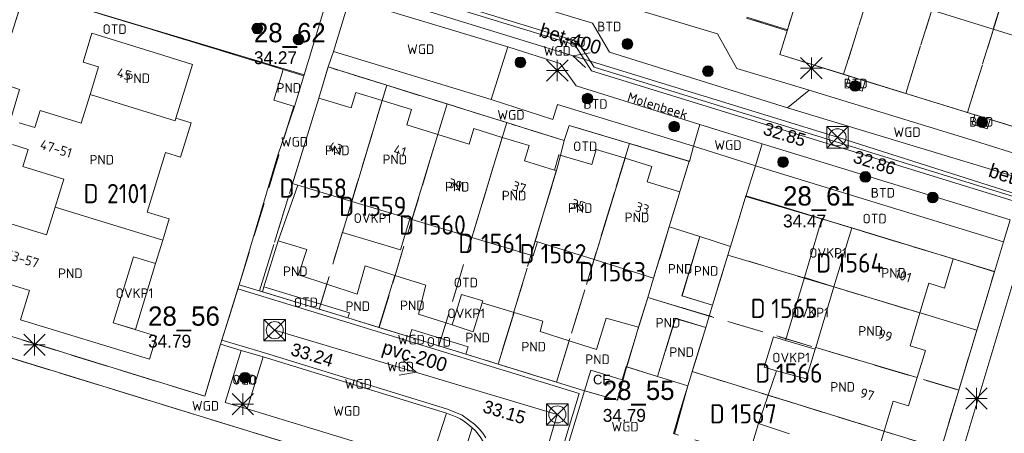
# Model space of a CAD drawing. Header units: metres. Extents: x 207644 to 210135, y 370459 to 373417.
# Tile 45 of 256: x 208368 to 208459, y 371463 to 371501. Entities that reach past the tile are written whole.
import ezdxf
from ezdxf.enums import TextEntityAlignment as Align

# ---------------------------------------------------------------- set-up
doc = ezdxf.new("R2010")
doc.units = ezdxf.units.M
doc.linetypes.add('HIDDEN2', pattern=[4.7625, 3.175, -1.5875])
for name, color, linetype in [('BTD', 7, 'Continuous'), ('CON_BxH200x200mm', 7, 'Continuous'), ('CON_BxH400x400mm', 7, 'Continuous'), ('DMM_BxH200x200mm', 7, 'Continuous'), ('DMM_BxH400x400mm', 7, 'Continuous'), ('GB', 1, 'Continuous'), ('GB07', 1, 'Continuous'), ('GB11', 1, 'Continuous'), ('INV_BxH200x200mm', 7, 'Continuous'), ('INV_BxH400x400mm', 7, 'Continuous'), ('KAD_perceelnummer', 212, 'Continuous'), ('KAD_sectie', 212, 'Continuous'), ('KAD_Vastgesteld_Perceel', 212, 'Continuous'), ('KO_INSPECTIE', 7, 'Continuous'), ('NAR', 7, 'Continuous'), ('NLV_inspectieput', 7, 'Continuous'), ('NNR_inspectieput', 7, 'Continuous'), ('NOD_inspectieput', 7, 'Continuous'), ('ORL', 7, 'Continuous'), ('OTD', 7, 'Continuous'), ('OVKP1', 7, 'Continuous'), ('PIJL', 7, 'Continuous'), ('PND', 7, 'Continuous'), ('VGO', 7, 'Continuous'), ('WGD', 7, 'Continuous')]:
    doc.layers.add(name, color=color, linetype=linetype)
for name, color, linetype, lineweight in [('GMV', 7, 'Continuous', 25), ('GP1', 7, 'Continuous', 30), ('Q21_lantaarnpaal', 1, 'Continuous', 0), ('Q26_boom', 72, 'Continuous', 0), ('Q28_rioolput', 153, 'Continuous', 0)]:
    doc.layers.add(name, color=color, linetype=linetype, lineweight=lineweight)
doc.styles.add('ISO', font='isocpeur.ttf', dxfattribs={"height": 1})
doc.styles.add('ISOCP', font='ISOCP.shx', dxfattribs={"height": 1.8})

# ---------------------------------------------------------------- blocks, each defined once
blk = doc.blocks.new('ACMAP_ANN_TEMPLATE_Vastgesteld_Perceelnummer')
at = {"layer": 'KAD_perceelnummer', "style": 'ISOCP'}
blk.add_attdef('Perceelnummer', text='', height=1.8, dxfattribs=at).set_placement((0, 0), align=Align.MIDDLE)
at = {"layer": 'KAD_sectie', "style": 'ISOCP'}
blk.add_attdef('sectie', text='', height=1.8, dxfattribs=at).set_placement((-2.7, 0), align=Align.MIDDLE_RIGHT)
blk = doc.blocks.new('Q26')
blk.add_hatch(color=256).paths.add_polyline_path([(-0.452, -0.01, 1), (0.548, -0.01, 1)])
blk.add_circle((0.048, -0.01), 0.5)
blk = doc.blocks.new('Q21')
for p, q in [((-1, 1), (0, 0)), ((0, 1), (0, 0)), ((0, 0), (1, 1)), ((-1, 0), (0, 0)), ((-1, -1), (0, 0)), ((0, 0), (1, 0)), ((0, 0), (0, -1)), ((0, 0), (1, -1))]:
    blk.add_line(p, q)
blk = doc.blocks.new('Q28')
at = {"linetype": 'Continuous'}
for p, q in [((-1, -1), (1, 1)), ((-1, 1), (1, -1))]:
    blk.add_line(p, q, dxfattribs=at)
blk.add_lwpolyline([(1, 1), (1, -1), (-1, -1), (-1, 1)], close=True)

msp = doc.modelspace()

# ---------------------------------------------------------------- linework, layer by layer
at = {"layer": 'CON_BxH200x200mm', "color": 253, "linetype": 'Continuous', "lineweight": 13}
for points in [[(208417.8, 371464.34), (208391.45, 371472.2)], [(208405.86, 371423.56), (208417.8, 371464.34)]]:
    msp.add_lwpolyline(points, dxfattribs=at)
at = {"layer": 'CON_BxH400x400mm', "color": 253, "linetype": 'Continuous', "lineweight": 13}
for points in [[(208443.93, 371490.21), (208394.59, 371505.45)], [(208478.36, 371479.24), (208443.93, 371490.21)]]:
    msp.add_lwpolyline(points, dxfattribs=at)
at = {"layer": 'GB', "color": 253, "linetype": 'Continuous', "lineweight": 13}
for points in [[(208458.456, 371500.306), (208452.716, 371502.09)], [(208374.388, 371499.92), (208373.576, 371497.212)], [(208381.109, 371497.844), (208374.388, 371499.92)], [(208464.254, 371498.504), (208458.456, 371500.306)], [(208373.576, 371497.212), (208375.013, 371496.782)], [(208383.776, 371497.02), (208381.109, 371497.844)], [(208375.013, 371496.782), (208374.229, 371494.213)], [(208382.235, 371491.983), (208383.776, 371497.02)], [(208392.242, 371496.539), (208391.369, 371493.678)], [(208394.155, 371495.955), (208392.242, 371496.539)], [(208394.155, 371495.955), (208393.282, 371493.095)], [(208399.027, 371494.381), (208398.589, 371492.947)], [(208401.462, 371493.637), (208399.027, 371494.381)], [(208373.407, 371491.52), (208374.229, 371494.213)], [(208391.369, 371493.678), (208393.282, 371493.095)], [(208395.548, 371493.876), (208393.108, 371485.89)], [(208398.589, 371492.947), (208395.548, 371493.876)], [(208404.198, 371492.802), (208401.462, 371493.637)], [(208369.094, 371491.112), (208369.587, 371492.704)], [(208369.587, 371492.704), (208373.407, 371491.52)], [(208403.76, 371491.367), (208404.198, 371492.802)], [(208367.623, 371491.568), (208369.094, 371491.112)], [(208406.653, 371490.479), (208403.76, 371491.367)], [(208410.018, 371491.016), (208409.578, 371489.582)], [(208412.669, 371490.203), (208410.018, 371491.016)], [(208409.578, 371489.582), (208406.653, 371490.479)], [(208415.183, 371489.432), (208412.669, 371490.203)], [(208368.463, 371489.078), (208366.992, 371489.534)], [(208367.97, 371487.486), (208368.463, 371489.078)], [(208414.744, 371487.998), (208415.183, 371489.432)], [(208421.424, 371489.077), (208421.003, 371487.678)], [(208424.12, 371488.256), (208421.424, 371489.077)], [(208379.555, 371483.219), (208381.256, 371488.78)], [(208417.533, 371487.133), (208414.744, 371487.998)], [(208417.955, 371488.573), (208417.533, 371487.133)], [(208421.003, 371487.678), (208417.955, 371488.573)], [(208424.12, 371488.256), (208426.618, 371487.496)], [(208371.79, 371486.302), (208367.97, 371487.486)], [(208426.618, 371487.496), (208426.181, 371486.061)], [(208370.986, 371483.701), (208371.79, 371486.302)], [(208426.181, 371486.061), (208429.219, 371485.107)], [(208393.108, 371485.89), (208393.599, 371485.742)], [(208398.63, 371484.227), (208393.599, 371485.742)], [(208404.059, 371482.592), (208398.63, 371484.227)], [(208429.219, 371485.107), (208428.238, 371481.854)], [(208370.986, 371483.701), (208370.181, 371481.095)], [(208381.607, 371482.589), (208379.555, 371483.219)], [(208381.003, 371480.607), (208381.607, 371482.589)], [(208404.248, 371482.535), (208404.059, 371482.592)], [(208409.831, 371480.854), (208404.248, 371482.535)], [(208370.181, 371481.095), (208366.359, 371482.274)], [(208428.238, 371481.854), (208431.081, 371480.944)], [(208445.25, 371481.747), (208443.587, 371476.238)], [(208445.25, 371481.747), (208454.719, 371478.857)], [(208381.003, 371480.607), (208380.34, 371478.435)], [(208415.551, 371479.131), (208409.831, 371480.854)], [(208431.081, 371480.944), (208433.947, 371480.024)], [(208393.678, 371477.357), (208394.451, 371479.725)], [(208415.964, 371480.463), (208415.551, 371479.131)], [(208415.964, 371480.463), (208421.224, 371478.806)], [(208433.947, 371480.024), (208432.272, 371474.532)], [(208376.394, 371472.884), (208378.285, 371479.066)], [(208378.285, 371479.066), (208380.34, 371478.435)], [(208421.224, 371478.806), (208426.782, 371477.055)], [(208454.719, 371478.857), (208453.89, 371476.14)], [(208364.77, 371477.077), (208368.585, 371475.9)], [(208396.305, 371476.5), (208393.678, 371477.357)], [(208426.235, 371475.267), (208426.782, 371477.055)], [(208395.749, 371474.637), (208390.422, 371476.258)], [(208399.126, 371475.579), (208396.305, 371476.5)], [(208441.904, 371470.578), (208443.587, 371476.238)], [(208452.455, 371476.578), (208451.617, 371473.815)], [(208453.89, 371476.14), (208452.455, 371476.578)], [(208368.585, 371475.9), (208367.745, 371473.176)], [(208425.381, 371472.479), (208426.235, 371475.267)], [(208395.749, 371474.637), (208398.417, 371473.825)], [(208398.417, 371473.825), (208398.27, 371473.347)], [(208398.27, 371473.347), (208401.143, 371472.463)], [(208407.415, 371472.874), (208404.862, 371473.707)], [(208450.687, 371470.752), (208451.617, 371473.815)], [(208367.745, 371473.176), (208379.771, 371469.511)], [(208380.428, 371471.651), (208376.394, 371472.884)], [(208401.143, 371472.463), (208404.016, 371471.578)], [(208407.983, 371472.689), (208407.415, 371472.874)], [(208409.952, 371472.046), (208407.983, 371472.689)], [(208431.633, 371472.442), (208429.978, 371467.017)], [(208379.771, 371469.511), (208380.428, 371471.651)], [(208441.832, 371470.419), (208441.882, 371470.585)], [(208441.882, 371470.585), (208441.904, 371470.578)], [(208441.904, 371470.578), (208451.346, 371467.771)], [(208452.122, 371470.315), (208450.687, 371470.752)], [(208412.293, 371469.029), (208409.284, 371469.955)], [(208440.995, 371467.647), (208441.832, 371470.419)], [(208451.346, 371467.771), (208452.122, 371470.315)], [(208417.716, 371467.359), (208412.293, 371469.029)], [(208423.847, 371467.564), (208424.227, 371468.798)], [(208424.227, 371468.798), (208424.266, 371468.786)], [(208427.143, 371467.894), (208424.266, 371468.786)], [(208420.344, 371466.55), (208420.932, 371468.462)], [(208420.932, 371468.462), (208423.847, 371467.564)], [(208429.978, 371467.017), (208427.143, 371467.894)], [(208450.543, 371465.138), (208451.346, 371467.771)], [(208417.716, 371467.359), (208420.344, 371466.55)], [(208436.559, 371463.507), (208437.455, 371466.134)], [(208448.27, 371462.775), (208449.109, 371465.576)], [(208449.109, 371465.576), (208450.543, 371465.138)], [(208439.455, 371462.52), (208436.559, 371463.507)], [(208447.364, 371459.751), (208448.27, 371462.775)]]:
    msp.add_lwpolyline(points, dxfattribs=at)
at = {"layer": 'GB07', "color": 253, "linetype": 'Continuous', "lineweight": 13}
for points in [[(208458.456, 371500.306), (208461.081, 371508.834)], [(208382.167, 371491.761), (208374.229, 371494.213)], [(208401.462, 371493.637), (208398.63, 371484.227)], [(208382.235, 371491.983), (208382.167, 371491.761)], [(208406.653, 371490.479), (208404.248, 371482.535)], [(208412.669, 371490.203), (208409.831, 371480.854)], [(208424.12, 371488.256), (208421.224, 371478.806)], [(208417.703, 371487.08), (208415.74, 371480.534)], [(208417.533, 371487.133), (208417.703, 371487.08)], [(208370.986, 371483.701), (208381.003, 371480.607)], [(208428.238, 371481.854), (208426.782, 371477.055)], [(208415.74, 371480.534), (208415.964, 371480.463)], [(208431.081, 371480.944), (208429.407, 371475.397)], [(208401.143, 371472.463), (208402.639, 371477.322)], [(208395.749, 371474.637), (208396.305, 371476.5)], [(208443.587, 371476.238), (208451.617, 371473.815)], [(208431.959, 371473.507), (208426.235, 371475.267)], [(208429.407, 371475.397), (208432.272, 371474.532)], [(208413.783, 371473.867), (208412.293, 371469.029)], [(208428.776, 371473.304), (208427.143, 371467.894)], [(208431.633, 371472.442), (208428.776, 371473.304)], [(208407.415, 371472.874), (208406.964, 371471.415)], [(208424.266, 371468.786), (208425.381, 371472.479)], [(208417.716, 371467.359), (208418.898, 371471.217)], [(208437.455, 371466.134), (208448.27, 371462.775)]]:
    msp.add_lwpolyline(points, dxfattribs=at)
at = {"layer": 'GB11', "color": 253, "linetype": 'Continuous', "lineweight": 13}
for points in [[(208383.647, 371491.552), (208382.235, 371491.983)], [(208382.667, 371488.348), (208383.647, 371491.552)], [(208381.256, 371488.78), (208382.667, 371488.348)], [(208390.422, 371476.258), (208391.758, 371480.53)], [(208394.451, 371479.725), (208391.758, 371480.53)], [(208399.868, 371478.203), (208399.126, 371475.579)], [(208402.639, 371477.322), (208399.868, 371478.203)], [(208405.526, 371476.404), (208402.639, 371477.322)], [(208404.862, 371473.707), (208405.526, 371476.404)], [(208410.797, 371474.771), (208409.952, 371472.046)], [(208413.783, 371473.867), (208410.797, 371474.771)], [(208432.272, 371474.532), (208431.959, 371473.507)], [(208416.453, 371473.059), (208413.783, 371473.867)], [(208422.353, 371473.323), (208421.456, 371470.391)], [(208425.381, 371472.479), (208422.353, 371473.323)], [(208431.959, 371473.507), (208431.633, 371472.442)], [(208416.212, 371472.084), (208416.453, 371473.059)], [(208404.225, 371472.258), (208404.016, 371471.578)], [(208406.964, 371471.415), (208404.225, 371472.258)], [(208406.964, 371471.415), (208409.494, 371470.636)], [(208418.898, 371471.217), (208416.212, 371472.084)], [(208409.494, 371470.636), (208409.284, 371469.955)], [(208421.456, 371470.391), (208418.898, 371471.217)], [(208437.455, 371466.134), (208438.227, 371468.397)], [(208438.227, 371468.397), (208440.995, 371467.647)]]:
    msp.add_lwpolyline(points, dxfattribs=at)
at = {"layer": 'GMV', "color": 253, "linetype": 'Continuous', "lineweight": 13}
for points in [[(208419.421, 371498.843), (208371.268, 371513.638)], [(208371.382, 371513.992), (208419.696, 371499.151)], [(208406.974, 371507.637), (208432.74, 371499.866)], [(208404.015, 371506.061), (208421.071, 371500.851)], [(208440.945, 371505.749), (208439.248, 371500.235)], [(208368.175, 371503.874), (208394.179, 371496.034)], [(208394.179, 371496.034), (208396.527, 371503.79)], [(208398.421, 371503.13), (208396.944, 371498.235)], [(208413.171, 371498.66), (208398.421, 371503.13)], [(208421.071, 371500.851), (208422.664, 371498.153)], [(208439.248, 371500.235), (208435.463, 371501.439)], [(208432.74, 371499.866), (208434.527, 371496.625)], [(208439.248, 371500.235), (208438.538, 371497.929)], [(208419.696, 371499.151), (208421.239, 371496.75)], [(208396.44, 371496.774), (208396.944, 371498.235)], [(208411.628, 371493.741), (208396.944, 371498.235)], [(208413.171, 371498.66), (208411.628, 371493.741)], [(208413.171, 371498.66), (208418.066, 371497.114)], [(208420.981, 371496.412), (208419.421, 371498.843)], [(208422.664, 371498.153), (208439.269, 371492.974)], [(208418.066, 371497.114), (208419.559, 371495.008)], [(208438.538, 371497.929), (208445.019, 371495.929)], [(208396.384, 371496.612), (208395.548, 371493.876)], [(208396.44, 371496.774), (208396.384, 371496.612)], [(208418.45, 371489.908), (208396.44, 371496.774)], [(208466.942, 371482.217), (208420.981, 371496.412)], [(208421.239, 371496.75), (208467.083, 371482.591)], [(208434.527, 371496.625), (208441.27, 371494.6)], [(208394.155, 371495.955), (208394.179, 371496.034)], [(208445.019, 371495.929), (208444.723, 371494.986)], [(208445.019, 371495.929), (208446.509, 371495.469)], [(208446.216, 371494.509), (208446.509, 371495.469)], [(208446.509, 371495.469), (208456.732, 371492.314)], [(208419.559, 371495.008), (208431.093, 371491.405)], [(208439.269, 371492.974), (208441.27, 371494.6)], [(208441.27, 371494.6), (208456.785, 371489.851)], [(208444.723, 371494.986), (208446.216, 371494.509)], [(208417.368, 371491.881), (208411.628, 371493.741)], [(208393.282, 371493.095), (208391.746, 371488.548)], [(208417.814, 371493.281), (208417.368, 371491.881)], [(208430.511, 371489.388), (208417.814, 371493.281)], [(208439.269, 371492.974), (208457.669, 371487.381)], [(208456.732, 371492.314), (208456.49, 371491.444)], [(208456.732, 371492.314), (208458.167, 371491.871)], [(208457.881, 371490.993), (208458.167, 371491.871)], [(208458.167, 371491.871), (208468.592, 371488.653)], [(208418.9, 371491.325), (208418.45, 371489.908)], [(208430.128, 371487.96), (208418.9, 371491.325)], [(208430.511, 371489.388), (208431.093, 371491.405)], [(208431.093, 371491.405), (208436.916, 371489.615)], [(208456.49, 371491.444), (208457.881, 371490.993)], [(208456.785, 371489.851), (208461.555, 371488.369)], [(208430.511, 371489.388), (208430.128, 371487.96)], [(208436.104, 371487.617), (208430.511, 371489.388)], [(208436.346, 371487.763), (208436.916, 371489.615)], [(208460.023, 371482.51), (208436.916, 371489.615)], [(208391.746, 371488.548), (208388.136, 371476.449)], [(208436.284, 371487.56), (208435.375, 371484.688)], [(208436.284, 371487.56), (208436.104, 371487.617)], [(208436.284, 371487.56), (208436.346, 371487.763)], [(208436.284, 371487.56), (208459.398, 371480.436)], [(208457.669, 371487.381), (208460.937, 371486.381)], [(208391.758, 371480.53), (208393.599, 371485.742)], [(208435.375, 371484.688), (208445.25, 371481.747)], [(208459.398, 371480.436), (208460.023, 371482.51)], [(208461.863, 371481.877), (208453.733, 371454.821)], [(208458.56, 371477.657), (208459.398, 371480.436)], [(208454.719, 371478.857), (208458.56, 371477.657)], [(208458.56, 371477.657), (208448.955, 371445.784)], [(208386.513, 371471.268), (208388.016, 371476.067)], [(208388.016, 371476.067), (208388.136, 371476.449)], [(208388.016, 371476.067), (208398.172, 371472.959)], [(208390.3, 371475.787), (208388.136, 371476.449)], [(208390.422, 371476.258), (208390.3, 371475.787)], [(208390.3, 371475.787), (208398.27, 371473.347)], [(208358.863, 371474.1), (208384.924, 371466.041)], [(208398.172, 371472.959), (208419.846, 371466.285)], [(208409.284, 371469.955), (208404.016, 371471.578)], [(208404.576, 371457.978), (208362.999, 371470.799)], [(208384.924, 371466.041), (208386.393, 371470.886)], [(208386.393, 371470.886), (208386.513, 371471.268)], [(208386.393, 371470.886), (208388.322, 371470.314)], [(208386.513, 371471.268), (208388.428, 371470.7)], [(208388.428, 371470.7), (208390.482, 371470.086)], [(208386.842, 371465.465), (208388.322, 371470.314)], [(208390.376, 371469.7), (208388.322, 371470.314)], [(208388.894, 371464.858), (208390.376, 371469.7)], [(208407.452, 371464.452), (208390.376, 371469.7)], [(208390.482, 371470.086), (208407.558, 371464.838)], [(208429.978, 371467.017), (208428.722, 371462.489)], [(208419.846, 371466.285), (208417.881, 371459.81)], [(208418.26, 371459.683), (208420.344, 371466.55)], [(208388.894, 371464.858), (208386.842, 371465.465)], [(208405.919, 371459.649), (208388.894, 371464.858)], [(208407.452, 371464.452), (208405.919, 371459.649)], [(208407.558, 371464.838), (208408.923, 371464.266)], [(208408.923, 371464.266), (208410.119, 371463.396)], [(208410.119, 371463.396), (208410.51, 371462.996)], [(208409.866, 371463.086), (208408.539, 371458.914)], [(208410.51, 371462.996), (208410.848, 371462.585)], [(208410.848, 371462.585), (208411.149, 371462.148)]]:
    msp.add_lwpolyline(points, dxfattribs=at)
for points in [[(208409.866, 371463.086, 0.121097), (208407.452, 371464.452)], [(208409.866, 371463.086, -0.284958), (208411.453, 371457.152)]]:
    msp.add_lwpolyline(points, format="xyb", dxfattribs=at)
at = {"layer": 'GP1', "color": 253, "linetype": 'Continuous', "lineweight": 13}
for points in [[(208398.63, 371484.227), (208397.758, 371481.332), (208403.188, 371479.697), (208404.059, 371482.592)], [(208442.464, 371482.597), (208440.834, 371477.114)], [(208445.25, 371481.747), (208442.464, 371482.597)], [(208378.451, 371472.255), (208380.34, 371478.435)], [(208439.09, 371471.247), (208440.834, 371477.114)], [(208443.587, 371476.238), (208440.834, 371477.114)], [(208410.797, 371474.771), (208410.846, 371474.928), (208408.868, 371475.542), (208407.983, 371472.689)], [(208376.394, 371472.884), (208378.451, 371472.255)], [(208437.955, 371471.59), (208437.095, 371468.739)], [(208437.955, 371471.59), (208439.09, 371471.247)], [(208439.09, 371471.247), (208441.832, 371470.419)], [(208438.227, 371468.397), (208437.095, 371468.739)], [(208436.559, 371463.507), (208435.619, 371460.426)]]:
    msp.add_lwpolyline(points, dxfattribs=at)
at = {"layer": 'KAD_Vastgesteld_Perceel', "color": 253, "linetype": 'HIDDEN2', "lineweight": 13}
for points in [[(208444.499, 371496.089), (208438.538, 371497.929), (208439.224, 371500.159), (208440.945, 371505.749), (208443.594, 371514.27), (208445.964, 371522.038), (208446.894, 371525.149), (208452.95, 371523.28), (208444.499, 371496.089)], [(208458.759, 371521.487), (208450.29, 371494.302), (208444.499, 371496.089), (208452.95, 371523.28), (208458.759, 371521.487)], [(208456.06, 371492.521), (208450.29, 371494.302), (208458.759, 371521.487), (208464.436, 371519.735), (208456.06, 371492.521)], [(208456.06, 371492.521), (208464.436, 371519.735), (208470.285, 371517.93), (208461.842, 371490.736), (208456.06, 371492.521)], [(208358.863, 371474.1), (208384.924, 371466.041), (208386.393, 371470.886), (208388.136, 371476.449), (208393.225, 371493.112), (208393.282, 371493.095), (208394.155, 371495.955), (208392.242, 371496.539), (208368.173, 371503.87), (208365.499, 371495.396), (208367.661, 371494.668), (208362.131, 371476.475), (208359.856, 371477.155), (208358.863, 371474.1)], [(208388.136, 371476.449), (208386.393, 371470.886), (208384.924, 371466.041), (208358.863, 371474.1), (208359.856, 371477.155), (208362.131, 371476.475), (208367.661, 371494.668), (208365.499, 371495.396), (208368.173, 371503.87), (208392.242, 371496.539), (208394.155, 371495.955), (208393.282, 371493.095), (208393.225, 371493.112), (208388.136, 371476.449)], [(208390.044, 371475.865), (208395.548, 371493.876), (208396.434, 371496.776), (208401.894, 371495.073), (208395.602, 371474.164), (208390.044, 371475.865)], [(208395.602, 371474.164), (208401.894, 371495.073), (208407.513, 371493.32), (208401.194, 371472.447), (208398.27, 371473.347), (208395.602, 371474.164)], [(208407.513, 371493.32), (208413.087, 371491.581), (208406.759, 371470.733), (208401.194, 371472.447), (208407.513, 371493.32)], [(208413.087, 371491.581), (208418.45, 371489.908), (208418.087, 371488.518), (208417.713, 371487.116), (208412.293, 371469.029), (208406.759, 371470.733), (208413.087, 371491.581)], [(208424.542, 371489.634), (208417.715, 371467.359), (208412.293, 371469.029), (208417.713, 371487.116), (208418.087, 371488.518), (208418.45, 371489.908), (208418.9, 371491.325), (208424.542, 371489.634)], [(208426.235, 371475.267), (208424.252, 371468.79), (208423.413, 371465.681), (208420.344, 371466.55), (208417.715, 371467.359), (208424.542, 371489.634), (208430.083, 371487.973), (208428.238, 371481.854), (208426.782, 371477.055), (208426.235, 371475.267)], [(208456.92, 371472.215), (208433.703, 371479.22), (208432.272, 371474.532), (208429.446, 371475.414), (208431.081, 371480.944), (208433.946, 371480.016), (208435.391, 371484.756), (208458.568, 371477.682), (208456.92, 371472.215)], [(208456.92, 371472.215), (208455.232, 371466.615), (208429.129, 371474.377), (208426.235, 371475.267), (208426.782, 371477.055), (208428.238, 371481.854), (208431.081, 371480.944), (208429.446, 371475.414), (208432.272, 371474.532), (208433.703, 371479.22), (208456.92, 371472.215)], [(208453.578, 371461.126), (208430.379, 371468.332), (208431.633, 371472.442), (208428.807, 371473.321), (208427.143, 371467.894), (208424.252, 371468.79), (208426.235, 371475.267), (208429.129, 371474.377), (208455.232, 371466.615), (208453.578, 371461.126)], [(208453.578, 371461.126), (208451.873, 371455.467), (208428.618, 371462.563), (208429.978, 371467.017), (208427.143, 371467.894), (208428.807, 371473.321), (208431.633, 371472.442), (208430.379, 371468.332), (208453.578, 371461.126)], [(208351.494, 371449.139), (208351.553, 371448.496), (208351.685, 371447.865), (208351.889, 371447.253), (208352.162, 371446.668), (208352.5, 371446.119), (208352.9, 371445.612), (208353.354, 371445.154), (208353.859, 371444.752), (208354.406, 371444.41), (208355.035, 371446.625), (208356.889, 371446.056), (208395.951, 371434.064), (208395.182, 371431.821), (208403.025, 371429.376), (208405.219, 371436.546), (208400.481, 371437.968), (208406.247, 371457.463), (208358.29, 371472.252), (208351.761, 371451.047), (208351.599, 371450.423), (208351.509, 371449.784), (208351.494, 371449.139)], [(208358.29, 371472.252), (208406.247, 371457.463), (208400.481, 371437.968), (208405.219, 371436.546), (208403.025, 371429.376), (208395.182, 371431.821), (208395.951, 371434.064), (208356.889, 371446.056), (208355.035, 371446.625), (208354.406, 371444.41), (208353.859, 371444.752), (208353.354, 371445.154), (208352.9, 371445.612), (208352.5, 371446.119), (208352.162, 371446.668), (208351.889, 371447.253), (208351.685, 371447.865), (208351.553, 371448.496), (208351.494, 371449.139), (208351.509, 371449.784), (208351.599, 371450.423), (208351.761, 371451.047), (208358.29, 371472.252)]]:
    msp.add_lwpolyline(points, close=True, dxfattribs=at)
for points in [[(208440.945, 371505.749), (208439.224, 371500.159), (208435.434, 371501.345)], [(208435.434, 371501.345), (208439.224, 371500.159), (208438.538, 371497.929), (208444.499, 371496.089), (208450.29, 371494.302), (208456.06, 371492.521), (208461.842, 371490.736), (208467.628, 371488.95), (208473.317, 371487.194), (208479.253, 371485.362), (208491.786, 371481.494), (208499.282, 371478.473), (208503.592, 371477.093), (208504.222, 371476.874), (208505.066, 371476.527), (208505.886, 371476.126), (208506.679, 371475.673), (208507.44, 371475.169), (208508.167, 371474.616), (208508.856, 371474.018), (208509.561, 371473.315), (208510.214, 371472.564), (208510.812, 371471.769)], [(208453.578, 371461.126), (208455.232, 371466.615), (208456.92, 371472.215), (208458.568, 371477.682), (208435.391, 371484.756), (208433.946, 371480.016), (208431.081, 371480.944), (208428.238, 371481.854), (208430.083, 371487.973), (208424.542, 371489.634), (208418.9, 371491.325), (208418.45, 371489.908), (208413.087, 371491.581), (208407.513, 371493.32), (208401.894, 371495.073), (208396.434, 371496.776), (208395.548, 371493.876), (208390.044, 371475.865), (208390.044, 371475.865), (208395.602, 371474.164), (208398.27, 371473.347), (208401.194, 371472.447), (208406.759, 371470.733), (208412.293, 371469.029), (208417.715, 371467.359), (208420.344, 371466.55), (208423.413, 371465.681), (208424.252, 371468.79), (208427.143, 371467.894), (208429.978, 371467.017), (208428.618, 371462.563)]]:
    msp.add_lwpolyline(points, dxfattribs=at)
at = {"layer": 'NOD_inspectieput', "color": 253, "lineweight": 13}
for centre in [(208443.93, 371490.21), (208391.45, 371472.2), (208417.8, 371464.34)]:
    msp.add_circle(centre, 0.8, dxfattribs=at)
at = {"layer": 'PIJL', "color": 253, "lineweight": 13}
for points in [[(208420.85, 371498.09), (208419.26, 371497.83), (208420.42, 371496.72)], [(208403.45, 371469.37), (208404.63, 371468.27), (208403.04, 371467.99)]]:
    msp.add_lwpolyline(points, dxfattribs=at)

# ---------------------------------------------------------------- block references
at = {"layer": 'KAD_Vastgesteld_Perceel', "color": 253, "linetype": 'HIDDEN2', "lineweight": 13}
ref = msp.add_blockref('ACMAP_ANN_TEMPLATE_Vastgesteld_Perceelnummer', (208377.721, 371484.956), dxfattribs=at)
ref.add_attrib('Perceelnummer', '2101', dxfattribs={"layer": 'KAD_perceelnummer', "lineweight": 13, "height": 1.8, "style": 'ISOCP'}).set_placement((208377.721, 371484.956), align=Align.MIDDLE)
ref.add_attrib('sectie', 'D', dxfattribs={"layer": 'KAD_sectie', "lineweight": 13, "height": 1.8, "style": 'ISOCP'}).set_placement((208375.021, 371484.956), align=Align.MIDDLE_RIGHT)
ref = msp.add_blockref('ACMAP_ANN_TEMPLATE_Vastgesteld_Perceelnummer', (208395.992, 371485.47), dxfattribs=at)
ref.add_attrib('Perceelnummer', '1558', dxfattribs={"layer": 'KAD_perceelnummer', "lineweight": 13, "height": 1.8, "style": 'ISOCP'}).set_placement((208395.992, 371485.47), align=Align.MIDDLE)
ref.add_attrib('sectie', 'D', dxfattribs={"layer": 'KAD_sectie', "lineweight": 13, "height": 1.8, "style": 'ISOCP'}).set_placement((208393.292, 371485.47), align=Align.MIDDLE_RIGHT)
ref = msp.add_blockref('ACMAP_ANN_TEMPLATE_Vastgesteld_Perceelnummer', (208401.554, 371483.76), dxfattribs=at)
ref.add_attrib('Perceelnummer', '1559', dxfattribs={"layer": 'KAD_perceelnummer', "lineweight": 13, "height": 1.8, "style": 'ISOCP'}).set_placement((208401.554, 371483.76), align=Align.MIDDLE)
ref.add_attrib('sectie', 'D', dxfattribs={"layer": 'KAD_sectie', "lineweight": 13, "height": 1.8, "style": 'ISOCP'}).set_placement((208398.854, 371483.76), align=Align.MIDDLE_RIGHT)
ref = msp.add_blockref('ACMAP_ANN_TEMPLATE_Vastgesteld_Perceelnummer', (208407.14, 371482.027), dxfattribs=at)
ref.add_attrib('Perceelnummer', '1560', dxfattribs={"layer": 'KAD_perceelnummer', "lineweight": 13, "height": 1.8, "style": 'ISOCP'}).set_placement((208407.14, 371482.027), align=Align.MIDDLE)
ref.add_attrib('sectie', 'D', dxfattribs={"layer": 'KAD_sectie', "lineweight": 13, "height": 1.8, "style": 'ISOCP'}).set_placement((208404.44, 371482.027), align=Align.MIDDLE_RIGHT)
ref = msp.add_blockref('ACMAP_ANN_TEMPLATE_Vastgesteld_Perceelnummer', (208412.668, 371480.305), dxfattribs=at)
ref.add_attrib('Perceelnummer', '1561', dxfattribs={"layer": 'KAD_perceelnummer', "lineweight": 13, "height": 1.8, "style": 'ISOCP'}).set_placement((208412.668, 371480.305), align=Align.MIDDLE)
ref.add_attrib('sectie', 'D', dxfattribs={"layer": 'KAD_sectie', "lineweight": 13, "height": 1.8, "style": 'ISOCP'}).set_placement((208409.968, 371480.305), align=Align.MIDDLE_RIGHT)
ref = msp.add_blockref('ACMAP_ANN_TEMPLATE_Vastgesteld_Perceelnummer', (208418.386, 371479.342), dxfattribs=at)
ref.add_attrib('Perceelnummer', '1562', dxfattribs={"layer": 'KAD_perceelnummer', "lineweight": 13, "height": 1.8, "style": 'ISOCP'}).set_placement((208418.386, 371479.342), align=Align.MIDDLE)
ref.add_attrib('sectie', 'D', dxfattribs={"layer": 'KAD_sectie', "lineweight": 13, "height": 1.8, "style": 'ISOCP'}).set_placement((208415.686, 371479.342), align=Align.MIDDLE_RIGHT)
ref = msp.add_blockref('ACMAP_ANN_TEMPLATE_Vastgesteld_Perceelnummer', (208446.036, 371478.486), dxfattribs=at)
ref.add_attrib('Perceelnummer', '1564', dxfattribs={"layer": 'KAD_perceelnummer', "lineweight": 13, "height": 1.8, "style": 'ISOCP'}).set_placement((208446.036, 371478.486), align=Align.MIDDLE)
ref.add_attrib('sectie', 'D', dxfattribs={"layer": 'KAD_sectie', "lineweight": 13, "height": 1.8, "style": 'ISOCP'}).set_placement((208443.336, 371478.486), align=Align.MIDDLE_RIGHT)
ref = msp.add_blockref('ACMAP_ANN_TEMPLATE_Vastgesteld_Perceelnummer', (208423.918, 371477.658), dxfattribs=at)
ref.add_attrib('Perceelnummer', '1563', dxfattribs={"layer": 'KAD_perceelnummer', "lineweight": 13, "height": 1.8, "style": 'ISOCP'}).set_placement((208423.918, 371477.658), align=Align.MIDDLE)
ref.add_attrib('sectie', 'D', dxfattribs={"layer": 'KAD_sectie', "lineweight": 13, "height": 1.8, "style": 'ISOCP'}).set_placement((208421.218, 371477.658), align=Align.MIDDLE_RIGHT)
ref = msp.add_blockref('ACMAP_ANN_TEMPLATE_Vastgesteld_Perceelnummer', (208439.917, 371474.235), dxfattribs=at)
ref.add_attrib('Perceelnummer', '1565', dxfattribs={"layer": 'KAD_perceelnummer', "lineweight": 13, "height": 1.8, "style": 'ISOCP'}).set_placement((208439.917, 371474.235), align=Align.MIDDLE)
ref.add_attrib('sectie', 'D', dxfattribs={"layer": 'KAD_sectie', "lineweight": 13, "height": 1.8, "style": 'ISOCP'}).set_placement((208437.217, 371474.235), align=Align.MIDDLE_RIGHT)
ref = msp.add_blockref('ACMAP_ANN_TEMPLATE_Vastgesteld_Perceelnummer', (208440.364, 371468.197), dxfattribs=at)
ref.add_attrib('Perceelnummer', '1566', dxfattribs={"layer": 'KAD_perceelnummer', "lineweight": 13, "height": 1.8, "style": 'ISOCP'}).set_placement((208440.364, 371468.197), align=Align.MIDDLE)
ref.add_attrib('sectie', 'D', dxfattribs={"layer": 'KAD_sectie', "lineweight": 13, "height": 1.8, "style": 'ISOCP'}).set_placement((208437.664, 371468.197), align=Align.MIDDLE_RIGHT)
ref = msp.add_blockref('ACMAP_ANN_TEMPLATE_Vastgesteld_Perceelnummer', (208436.117, 371464.394), dxfattribs=at)
ref.add_attrib('Perceelnummer', '1567', dxfattribs={"layer": 'KAD_perceelnummer', "lineweight": 13, "height": 1.8, "style": 'ISOCP'}).set_placement((208436.117, 371464.394), align=Align.MIDDLE)
ref.add_attrib('sectie', 'D', dxfattribs={"layer": 'KAD_sectie', "lineweight": 13, "height": 1.8, "style": 'ISOCP'}).set_placement((208433.417, 371464.394), align=Align.MIDDLE_RIGHT)
at = {"layer": 'Q21_lantaarnpaal', "color": 253}
for p in [(208417.797, 371496.444), (208441.486, 371496.667), (208369.053, 371470.833), (208456.885, 371465.816), (208388.473, 371465.288)]:
    msp.add_blockref('Q21', p, dxfattribs=at)
at = {"layer": 'Q26_boom', "color": 253}
for p in [(208389.778, 371500.371), (208393.624, 371499.357), (208424.284, 371498.931), (208414.308, 371497.214), (208431.799, 371496.391), (208445.53, 371495.013), (208420.559, 371493.832), (208428.653, 371491.216), (208457.364, 371491.629), (208438.8, 371487.91), (208446.472, 371486.521), (208452.759, 371484.597), (208388.626, 371467.775)]:
    msp.add_blockref('Q26', p, dxfattribs=at)
at = {"layer": 'Q28_rioolput', "color": 253}
for p in [(208443.932, 371490.207), (208391.448, 371472.204), (208417.804, 371464.342)]:
    msp.add_blockref('Q28', p, dxfattribs=at)

# ---------------------------------------------------------------- texts
at = {"layer": 'BTD', "color": 253, "linetype": 'Continuous', "lineweight": 13, "style": 'ISO'}
for p in [(208422.643, 371500.55), (208445.616, 371495.223), (208421.361, 371493.319), (208457.329, 371491.651), (208448.154, 371485.031)]:
    msp.add_text('BTD', height=0.9, dxfattribs=at).set_placement(p, align=Align.MIDDLE_CENTER)
at = {"layer": 'DMM_BxH200x200mm', "color": 253, "lineweight": 13}
msp.add_text('pvc-200', height=1.3, rotation=343.39, dxfattribs=at).set_placement((208401.36, 371470.06))
at = {"layer": 'DMM_BxH400x400mm', "color": 253, "lineweight": 13}
for rotation, p in [(342.84, (208416.01, 371499.65)), (342.33, (208457.91, 371486.56))]:
    msp.add_text('bet-400', height=1.3, rotation=rotation, dxfattribs=at).set_placement(p)
at = {"layer": 'INV_BxH200x200mm', "color": 253, "lineweight": 13}
for s, p in [('33.24', (208392.85, 371469.9)), ('33.15', (208410.77, 371464.56))]:
    msp.add_text(s, height=1.2, rotation=343.39, dxfattribs=at).set_placement(p)
at = {"layer": 'INV_BxH400x400mm', "color": 253, "lineweight": 13}
for s, rotation, p in [('32.85', 342.84, (208436.9, 371490.5)), ('32.86', 342.33, (208445.29, 371487.89))]:
    msp.add_text(s, height=1.2, rotation=rotation, dxfattribs=at).set_placement(p)
at = {"layer": 'KO_INSPECTIE', "color": 253, "lineweight": 13}
msp.add_text('CE', height=0.9, dxfattribs=at).set_placement((208421.13, 371467.14))
at = {"layer": 'NAR', "color": 253, "linetype": 'Continuous', "lineweight": 13, "style": 'ISO'}
for s, rotation, p in [('45', 343.3, (208377.42, 371496.106)), ('47-51', 342.8, (208371.06, 371489.148)), ('43', 343, (208397.126, 371489.211)), ('41', 343, (208403.121, 371488.949)), ('39', 343, (208408.279, 371485.796)), ('37', 343, (208414.248, 371485.535)), ('35', 343.1, (208419.756, 371483.874)), ('33', 343.1, (208425.728, 371483.586)), ('53-57', 343, (208367.895, 371478.884)), ('101', 343, (208450.057, 371477.283)), ('99', 343, (208448.37, 371471.724)), ('97', 343, (208446.69, 371466.217))]:
    msp.add_text(s, height=0.9, rotation=rotation, dxfattribs=at).set_placement(p, align=Align.MIDDLE_CENTER)
at = {"layer": 'NLV_inspectieput', "color": 253, "lineweight": 13}
for s, p in [('34.27', (208389.51, 371497.04)), ('34.47', (208438.85, 371481.8)), ('34.79', (208379.64, 371470.58)), ('34.79', (208422.04, 371463.65))]:
    msp.add_text(s, height=1.2, dxfattribs=at).set_placement(p)
at = {"layer": 'NNR_inspectieput', "color": 253, "lineweight": 13}
for s, p in [('28_62', (208389.51, 371499.08)), ('28_61', (208438.85, 371483.84)), ('28_56', (208379.64, 371472.62)), ('28_55', (208422.04, 371465.69))]:
    msp.add_text(s, height=1.8, dxfattribs=at).set_placement(p)
at = {"layer": 'ORL', "color": 253, "linetype": 'Continuous', "lineweight": 13, "style": 'ISO'}
msp.add_text('Molenbeek', height=0.9, rotation=342.7, dxfattribs=at).set_placement((208427.155, 371493.152), align=Align.MIDDLE_CENTER)
at = {"layer": 'OTD', "color": 253, "linetype": 'Continuous', "lineweight": 13, "style": 'ISO'}
for p in [(208376.521, 371500.31), (208420.399, 371489.366), (208447.387, 371482.617), (208409.27, 371476.646), (208394.359, 371474.802), (208406.755, 371471.107), (208388.609, 371467.585)]:
    msp.add_text('OTD', height=0.9, dxfattribs=at).set_placement(p, align=Align.MIDDLE_CENTER)
at = {"layer": 'OVKP1', "color": 253, "linetype": 'Continuous', "lineweight": 13, "style": 'ISO'}
for p in [(208400.562, 371482.664), (208443.042, 371479.416), (208378.367, 371475.661), (208409.305, 371473.776), (208441.369, 371473.846), (208439.595, 371469.644)]:
    msp.add_text('OVKP1', height=0.9, dxfattribs=at).set_placement(p, align=Align.MIDDLE_CENTER)
at = {"layer": 'PND', "color": 253, "linetype": 'Continuous', "lineweight": 13, "style": 'ISO'}
for p in [(208378.676, 371495.718), (208392.762, 371494.817), (208397.285, 371488.989), (208375.32, 371488.119), (208402.642, 371488.148), (208408.459, 371485.596), (208413.767, 371484.767), (208419.93, 371483.604), (208425.222, 371482.734), (208372.391, 371477.514), (208393.364, 371477.707), (208429.254, 371477.934), (208431.677, 371477.733), (208449.153, 371477.557), (208399.194, 371474.441), (208404.279, 371474.521), (208428.113, 371472.899), (208447.013, 371472.132), (208410.374, 371471.514), (208415.596, 371470.665), (208429.388, 371470.16), (208421.549, 371469.484), (208444.401, 371466.907)]:
    msp.add_text('PND', height=0.9, dxfattribs=at).set_placement(p, align=Align.MIDDLE_CENTER)
at = {"layer": 'VGO', "color": 253, "linetype": 'Continuous', "lineweight": 13, "style": 'ISO'}
msp.add_text('VGO', height=0.9, dxfattribs=at).set_placement((208388.655, 371467.551), align=Align.MIDDLE_CENTER)
at = {"layer": 'WGD', "color": 253, "linetype": 'Continuous', "lineweight": 13, "style": 'ISO'}
for p in [(208405.058, 371498.436), (208419.176, 371499.115), (208417.785, 371498.275), (208413.476, 371492.301), (208450.412, 371490.695), (208393.287, 371489.794), (208433.714, 371489.487), (208404.18, 371471.318), (208403.18, 371468.8), (208399.245, 371467.184), (208384.994, 371465.144), (208398.173, 371464.662), (208424.119, 371463.196)]:
    msp.add_text('WGD', height=0.9, dxfattribs=at).set_placement(p, align=Align.MIDDLE_CENTER)

doc.saveas('drawing.dxf')
